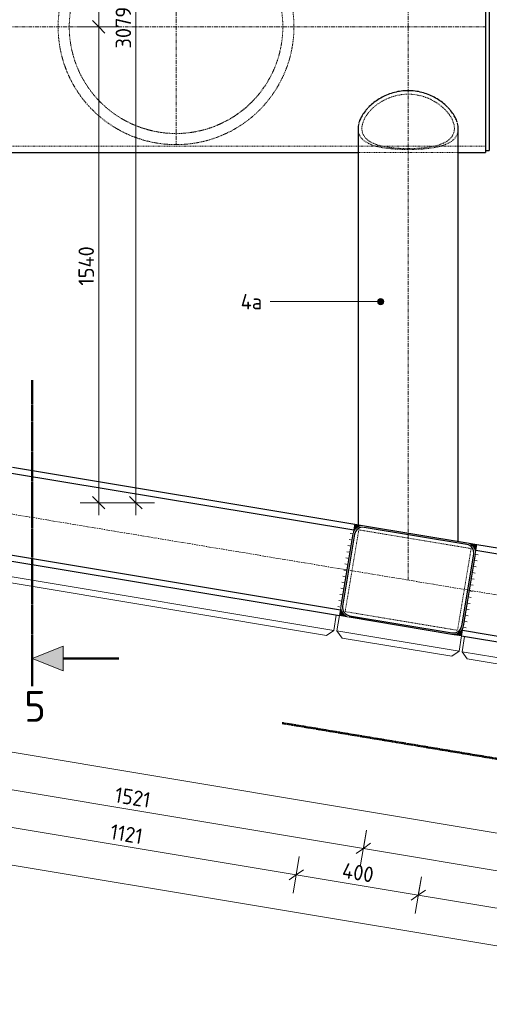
# Model space of a CAD drawing. Header units: millimetres. Extents: x -236694 to -141708, y -41476 to 103952.
# Tile 100 of 103: x -227978 to -226461, y 97604 to 100789. Entities that reach past the tile are written whole.
import ezdxf

# ---------------------------------------------------------------- set-up
doc = ezdxf.new("R2010")
doc.units = ezdxf.units.MM
for name, pattern in [('Grid Line', [22.225, 12.7, -3.175, 3.175, -3.175]), ('XX-CENTER', [8, 5, -1, 1, -1]), ('XX-HIDDEN', [4, 2, -2])]:
    doc.linetypes.add(name, pattern=pattern)
for name, color, linetype, lineweight in [('N-CO-BC-BETONVORM-G', 50, 'Continuous', 25), ('N-CO-BC-BETONVORM-G-1', 50, 'XX-HIDDEN', 18), ('N-CO-BC-BETONVORM-GN', 10, 'XX-HIDDEN', 18), ('N-CO-KC-KUNSTSTOFVORM-G', 7, 'Continuous', 13), ('N-CO-SC-STAALVORM-G', 10, 'Continuous', 25), ('X-XX-AL-CONSTRUCTIELIJN-G', 7, 'Continuous', 25), ('X-XX-AL-CONSTRUCTIELIJN-G-1', 7, 'Grid Line', 18), ('X-XX-AL-M', 7, 'Continuous', 18), ('X-XX-AL-M-20', 7, 'Continuous', 18), ('X-XX-AL-T25-1', 250, 'Continuous', 13), ('X-XX-AL-T25-2', 7, 'Continuous', 13), ('X-XX-AL-VERWIJZING_DOORSNEDE-G', 7, 'Continuous', 18), ('X-XX-AL-VERWIJZING_DOORSNEDE-G-1', 7, 'XX-CENTER', 18), ('X-XX-AL-VERWIJZING_DOORSNEDE-G-2', 7, 'Continuous', 50), ('X-XX-AL-VERWIJZING_DOORSNEDE-G-3', 7, 'Continuous', 13), ('X-XX-AL-VERWIJZING_DOORSNEDE-G-4', 7, 'XX-CENTER', 50), ('X_XX_AL_DETAIL1_G', 7, 'Continuous', 13)]:
    doc.layers.add(name, color=color, linetype=linetype, lineweight=lineweight)
doc.styles.add('NLCS-ISO', font='NLCS-ISO.ttf', dxfattribs={"height": 100})
doc.styles.add('NLCS-ISO_1', font='NLCS-ISO.ttf', dxfattribs={"height": 50})
doc.dimstyles.new('2_5_NLCS_diagonal', dxfattribs={"dimscale": 304.8, "dimtxt": 50.137748, "dimasz": 0.131234, "dimexe": 0.19685, "dimexo": 0.0625, "dimgap": 0, "dimtad": 1, "dimdec": 0, "dimzin": 0, "dimdsep": 46, "dimtxsty": 'NLCS-ISO_1', "dimblk1": 'OBLIQUE', "dimblk2": 'OBLIQUE', "dimsah": 1, "dimcen": 0.09, "dimdle": 0.131234, "dimazin": 0, "dimtfac": 1, "dimtdec": 4, "dimtix": 1, "dimtmove": 0, "dimatfit": 3, "dimfxl": 0.19685, "dimfxlon": 1, "dimtvp": 1, "dimtolj": 1, "dimtzin": 0, "dimarcsym": 2})

# ---------------------------------------------------------------- blocks, each defined once
blk = doc.blocks.new('SF_Stalen afdekplaat14 - SF_Stalen afdekplaat-3672535-Bovenaanzicht geleidewerk dubbel')
at = {"layer": 'N-CO-SC-STAALVORM-G'}
for p, q in [((-267477.7, 101245.7), (-267489.7, 101245.7)), ((-267477.7, 101245.7), (-267477.7, 100445.7)), ((-267489.7, 100445.7), (-267477.7, 100445.7))]:
    blk.add_line(p, q, dxfattribs=at)
blk = doc.blocks.new('GM_afdekklepje - GM_afdekklepje-3582460-Bovenaanzicht geleidewerk dubbel')
at = {"layer": 'N-CO-SC-STAALVORM-G'}
for p, q in [((168, 145), (-168, 145)), ((-195, 118), (-195, -118)), ((195, -118), (195, 118)), ((-168, -145), (168, -145))]:
    blk.add_line(p, q, dxfattribs=at)
for centre, start, end in [((-168, 118), 90, 180), ((168, 118), 360, 90), ((-168, -118), 180, 270), ((168, -118), 270, 360)]:
    blk.add_arc(centre, 27, start, end, dxfattribs=at)
blk = doc.blocks.new('GM_Hakorit_2850 - GM_Hakorit_2850-3594086-Bovenaanzicht geleidewerk dubbel')
at = {"layer": 'N-CO-KC-KUNSTSTOFVORM-G'}
for p, q in [((-200, 0), (-200, -50)), ((200, -50), (200, 0)), ((-200, -50), (200, -50)), ((-180, -70), (-200, -50)), ((200, -50), (180, -70)), ((180, -70), (-180, -70))]:
    blk.add_line(p, q, dxfattribs=at)
blk = doc.blocks.new('GM_Hakorit_1100 - GM_Hakorit_1100-3713549-Bovenaanzicht geleidewerk dubbel')
at = {"layer": 'N-CO-KC-KUNSTSTOFVORM-G'}
for p, q in [((-550, -50), (-550, 0)), ((550, 0), (550, -50)), ((550, -50), (-550, -50)), ((-550, -50), (-530, -70)), ((530, -70), (550, -50)), ((530, -70), (-530, -70))]:
    blk.add_line(p, q, dxfattribs=at)
blk = doc.blocks.new('GM_Hakorit_1045 - GM_Hakorit_1045-3715410-Bovenaanzicht geleidewerk dubbel')
at = {"layer": 'N-CO-KC-KUNSTSTOFVORM-G'}
for p, q in [((-522.5, -50), (-522.5, 0)), ((522.5, 0), (522.5, -50)), ((522.5, -50), (-522.5, -50)), ((-522.5, -50), (-502.5, -70)), ((502.5, -70), (522.5, -50)), ((502.5, -70), (-502.5, -70))]:
    blk.add_line(p, q, dxfattribs=at)
blk = doc.blocks.new('NLI_Balk_Buis - ø813_20-3690250-Bovenaanzicht geleidewerk dubbel')
at = {"layer": 'N-CO-BC-BETONVORM-GN'}
for p, q in [((2838, -386.5), (1662, -386.5)), ((2873.9, -386.5), (2838.1, -386.5)), ((2838.1, -406.5), (3161.9, -406.5)), ((3126.1, -386.5), (2873.9, -386.5)), ((3161.9, -386.5), (3126.1, -386.5)), ((3250, -386.5), (3162, -386.5))]:
    blk.add_line(p, q, dxfattribs=at)
at = {"layer": 'N-CO-SC-STAALVORM-G'}
for p, q in [((3250, 386.8), (3250, -386.8)), ((1661.9, -406.5), (2838, -406.5)), ((3161.9, -406.5), (3250, -406.5)), ((3250, -386.9), (3250, -406.5))]:
    blk.add_line(p, q, dxfattribs=at)
blk = doc.blocks.new('DIMBLOCK30-Bovenaanzicht geleidewerk dubbel')
at = {"layer": 'X-XX-AL-M-20'}
for p, q in [((-228357.6, 98417.2), (-228377.3, 98298.8)), ((-228367.4, 98358), (-228357.6, 98417.2)), ((-228367.4, 98358), (-228390.4, 98341.6)), ((-228367.4, 98358), (-228344.4, 98374.5)), ((-228367.4, 98358), (-226867.4, 98108)), ((-226857.6, 98167.2), (-226877.3, 98048.8)), ((-226867.4, 98108), (-226857.6, 98167.2)), ((-226867.4, 98108), (-226890.4, 98091.6)), ((-226867.4, 98108), (-226844.4, 98124.5))]:
    blk.add_line(p, q, dxfattribs=at)
at = {"layer": 'X-XX-AL-M-20', "color": 0, "insert": (-227665.5, 98307.1), "char_height": 50, "width": 143.034, "attachment_point": 1, "rotation": 350.5377, "line_spacing_factor": 1.135194, "style": 'NLCS-ISO_1'}
blk.add_mtext('1521', dxfattribs=at)
blk = doc.blocks.new('_Oblique')
at = {"color": 0, "linetype": 'ByBlock', "lineweight": -2}
blk.add_line((-0.5, -0.5), (0.5, 0.5), dxfattribs=at)
blk = doc.blocks.new('DIMBLOCK31-Bovenaanzicht geleidewerk dubbel')
at = {"layer": 'X-XX-AL-M-20'}
for p, q in [((-226857.6, 98167.2), (-226877.3, 98048.8)), ((-226867.4, 98108), (-226857.6, 98167.2)), ((-226867.4, 98108), (-226890.4, 98091.6)), ((-226867.4, 98108), (-226844.4, 98124.5)), ((-226867.4, 98108), (-225578, 97893.1)), ((-225607.6, 97958.9), (-225627.3, 97840.5)), ((-225617.4, 97899.7), (-225607.6, 97958.9)), ((-225617.4, 97899.7), (-225594.4, 97916.1)), ((-225617.4, 97899.7), (-225640.4, 97883.2))]:
    blk.add_line(p, q, dxfattribs=at)
at = {"layer": 'X-XX-AL-M-20', "color": 0, "insert": (-226295.6, 98078.7), "char_height": 50, "width": 155.522, "attachment_point": 1, "rotation": 350.5377, "line_spacing_factor": 1.135194, "style": 'NLCS-ISO_1'}
blk.add_mtext('1267', dxfattribs=at)
blk = doc.blocks.new('DIMBLOCK32-Bovenaanzicht geleidewerk dubbel')
at = {"layer": 'X-XX-AL-M-20'}
for p, q in [((-235772.3, 99409.7), (-235792.1, 99291.3)), ((-235782.2, 99350.5), (-235772.3, 99409.7)), ((-235821.7, 99357.1), (-225617.4, 97656.4)), ((-235782.2, 99350.5), (-235805.2, 99334.1)), ((-235782.2, 99350.5), (-235759.2, 99366.9)), ((-225647, 97722.1), (-225666.7, 97603.8)), ((-225656.9, 97662.9), (-225647, 97722.1)), ((-225656.9, 97662.9), (-225679.9, 97646.5)), ((-225656.9, 97662.9), (-225633.9, 97679.4))]:
    blk.add_line(p, q, dxfattribs=at)
at = {"layer": 'X-XX-AL-M-20', "color": 0, "insert": (-230790, 98584.5), "char_height": 50, "width": 197.524, "attachment_point": 1, "rotation": 350.5377, "line_spacing_factor": 1.135194, "style": 'NLCS-ISO_1'}
blk.add_mtext('10265', dxfattribs=at)
blk = doc.blocks.new('DIMBLOCK39-Bovenaanzicht geleidewerk dubbel')
at = {"layer": 'X-XX-AL-M-20'}
for p, q in [((-228180, 98265.9), (-228199.7, 98147.6)), ((-228189.9, 98206.8), (-228180, 98265.9)), ((-228189.9, 98206.8), (-228212.9, 98190.3)), ((-228189.9, 98206.8), (-228166.8, 98223.2)), ((-228189.9, 98206.8), (-227084.4, 98022.5)), ((-227074.6, 98081.7), (-227094.3, 97963.3)), ((-227084.4, 98022.5), (-227074.6, 98081.7)), ((-227084.4, 98022.5), (-227061.4, 98039)), ((-227084.4, 98022.5), (-227107.4, 98006.1))]:
    blk.add_line(p, q, dxfattribs=at)
at = {"layer": 'X-XX-AL-M-20', "color": 0, "insert": (-227680.1, 98187.8), "char_height": 50, "width": 130.547, "attachment_point": 1, "rotation": 350.5377, "line_spacing_factor": 1.135194, "style": 'NLCS-ISO_1'}
blk.add_mtext('1121', dxfattribs=at)
blk = doc.blocks.new('DIMBLOCK40-Bovenaanzicht geleidewerk dubbel')
at = {"layer": 'X-XX-AL-M-20'}
for p, q in [((-227074.6, 98081.7), (-227094.3, 97963.3)), ((-227084.4, 98022.5), (-227074.6, 98081.7)), ((-227084.4, 98022.5), (-227061.4, 98039)), ((-227084.4, 98022.5), (-227107.4, 98006.1)), ((-227084.4, 98022.5), (-226689.9, 97956.8)), ((-226680, 98015.9), (-226699.7, 97897.6)), ((-226689.9, 97956.8), (-226680, 98015.9)), ((-226689.9, 97956.8), (-226666.8, 97973.2)), ((-226689.9, 97956.8), (-226712.9, 97940.3))]:
    blk.add_line(p, q, dxfattribs=at)
at = {"layer": 'X-XX-AL-M-20', "color": 0, "insert": (-226930.6, 98062.9), "char_height": 50, "width": 131.683, "attachment_point": 1, "rotation": 350.5377, "line_spacing_factor": 1.135194, "style": 'NLCS-ISO_1'}
blk.add_mtext('400', dxfattribs=at)
blk = doc.blocks.new('DIMBLOCK41-Bovenaanzicht geleidewerk dubbel')
at = {"layer": 'X-XX-AL-M-20'}
for p, q in [((-226680, 98015.9), (-226699.7, 97897.6)), ((-226689.9, 97956.8), (-226680, 98015.9)), ((-226689.9, 97956.8), (-226666.8, 97973.2)), ((-226689.9, 97956.8), (-226712.9, 97940.3)), ((-226689.9, 97956.8), (-225597.7, 97774.7)), ((-225627.3, 97840.5), (-225647, 97722.1)), ((-225637.1, 97781.3), (-225627.3, 97840.5)), ((-225637.1, 97781.3), (-225660.2, 97764.9)), ((-225637.1, 97781.3), (-225614.1, 97797.8))]:
    blk.add_line(p, q, dxfattribs=at)
at = {"layer": 'X-XX-AL-M-20', "color": 0, "insert": (-226216.7, 97943.9), "char_height": 50, "width": 155.522, "attachment_point": 1, "rotation": 350.5377, "line_spacing_factor": 1.135194, "style": 'NLCS-ISO_1'}
blk.add_mtext('1067', dxfattribs=at)
blk = doc.blocks.new('DIMBLOCK45-Bovenaanzicht geleidewerk dubbel')
at = {"layer": 'X-XX-AL-M-20'}
for p, q in [((-227722.7, 100765.7), (-227742.7, 100785.7)), ((-227782.7, 100765.7), (-227662.7, 100765.7)), ((-227722.7, 100765.7), (-227782.7, 100765.7)), ((-227722.7, 99186), (-227722.7, 100765.7)), ((-227722.7, 100765.7), (-227702.7, 100745.7)), ((-227782.7, 99226), (-227662.7, 99226)), ((-227722.7, 99226), (-227782.7, 99226)), ((-227722.7, 99226), (-227742.7, 99246)), ((-227722.7, 99226), (-227702.7, 99206))]:
    blk.add_line(p, q, dxfattribs=at)
at = {"layer": 'X-XX-AL-M-20', "color": 0, "insert": (-227787.9, 99928.7), "char_height": 50, "width": 161.198, "attachment_point": 1, "rotation": 90, "line_spacing_factor": 1.135194, "style": 'NLCS-ISO_1'}
blk.add_mtext('1540', dxfattribs=at)
blk = doc.blocks.new('DIMBLOCK46-Bovenaanzicht geleidewerk dubbel')
at = {"layer": 'X-XX-AL-M-20'}
for p, q in [((-227722.7, 100765.7), (-227722.7, 102345.4)), ((-227782.7, 102305.4), (-227662.7, 102305.4)), ((-227722.7, 102305.4), (-227782.7, 102305.4)), ((-227722.7, 102305.4), (-227742.7, 102325.4)), ((-227722.7, 102305.4), (-227702.7, 102285.4)), ((-227722.7, 100765.7), (-227742.7, 100785.7)), ((-227782.7, 100765.7), (-227662.7, 100765.7)), ((-227722.7, 100765.7), (-227782.7, 100765.7)), ((-227722.7, 100765.7), (-227702.7, 100745.7))]:
    blk.add_line(p, q, dxfattribs=at)
at = {"layer": 'X-XX-AL-M-20', "color": 0, "insert": (-227787.9, 101468.4), "char_height": 50, "width": 161.198, "attachment_point": 1, "rotation": 90, "line_spacing_factor": 1.135194, "style": 'NLCS-ISO_1'}
blk.add_mtext('1540', dxfattribs=at)
blk = doc.blocks.new('DIMBLOCK47-Bovenaanzicht geleidewerk dubbel')
at = {"layer": 'X-XX-AL-M-20'}
for p, q in [((-227602.7, 99186), (-227602.7, 102345.4)), ((-227662.7, 102305.4), (-227542.7, 102305.4)), ((-227602.7, 102305.4), (-227662.7, 102305.4)), ((-227602.7, 102305.4), (-227622.7, 102325.4)), ((-227602.7, 102305.4), (-227582.7, 102285.4)), ((-227662.7, 99226), (-227542.7, 99226)), ((-227602.7, 99226), (-227662.7, 99226)), ((-227602.7, 99226), (-227622.7, 99246)), ((-227602.7, 99226), (-227582.7, 99206))]:
    blk.add_line(p, q, dxfattribs=at)
at = {"layer": 'X-XX-AL-M-20', "color": 0, "insert": (-227667.9, 100695.7), "char_height": 50, "width": 168.009, "attachment_point": 1, "rotation": 90, "line_spacing_factor": 1.135194, "style": 'NLCS-ISO_1'}
blk.add_mtext('3079', dxfattribs=at)
blk = doc.blocks.new('Section - Doorsnede_Tail-514632-Bovenaanzicht geleidewerk dubbel')
at = {"layer": 'X-XX-AL-VERWIJZING_DOORSNEDE-G'}
blk.add_hatch(color=256, dxfattribs=at).paths.add_polyline_path([(6.49, -5), (2.49, -5), (4.49, 0)], flags=0)
at = {"layer": 'X-XX-AL-VERWIJZING_DOORSNEDE-G-2'}
for p, q in [((0, 0), (7.5, 0)), ((4.49, -5), (4.49, -14))]:
    blk.add_line(p, q, dxfattribs=at)
at = {"layer": 'X-XX-AL-VERWIJZING_DOORSNEDE-G-3'}
for p, q in [((4.49, 0), (2.49, -5)), ((6.49, -5), (4.49, 0)), ((2.49, -5), (6.49, -5))]:
    blk.add_line(p, q, dxfattribs=at)
blk = doc.blocks.new('DIMBLOCK55-Bovenaanzicht geleidewerk dubbel')
at = {"layer": 'X-XX-AL-M-20'}
for p, q in [((-230181.5, 98842.8), (-230201.2, 98724.5)), ((-230191.4, 98783.7), (-230181.5, 98842.8)), ((-230191.4, 98783.7), (-230214.4, 98767.2)), ((-230191.4, 98783.7), (-230168.3, 98800.1)), ((-226124, 98105.8), (-230191.4, 98783.7)), ((-226114.2, 98165), (-226133.9, 98046.6)), ((-226124, 98105.8), (-226114.2, 98165)), ((-226124, 98105.8), (-226147.1, 98089.3)), ((-226124, 98105.8), (-226101, 98122.2))]:
    blk.add_line(p, q, dxfattribs=at)
at = {"layer": 'X-XX-AL-M-20', "color": 0, "insert": (-228213.2, 98520), "char_height": 50, "width": 161.198, "attachment_point": 1, "rotation": 350.5377, "line_spacing_factor": 1.135194, "style": 'NLCS-ISO_1'}
blk.add_mtext('4123', dxfattribs=at)

msp = doc.modelspace()

# ---------------------------------------------------------------- hatches: boundary and pattern name
at = {"layer": 'X-XX-AL-CONSTRUCTIELIJN-G'}
for points in [[(-226900.6, 99125.3), (-226898.2, 99133.3), (-226893.8, 99140.4), (-226887.7, 99146.1), (-226880.3, 99150), (-226872.1, 99151.9), (-226863.8, 99151.6), (-226895.4, 99156.9), (-226898.8, 99136)], [(-226506.1, 99059.6), (-226500.8, 99091.1), (-226532.4, 99096.4), (-226524.4, 99093.9), (-226517.3, 99089.5), (-226511.6, 99083.4), (-226507.7, 99076), (-226505.8, 99067.9)], [(-226913.1, 98855.7), (-226921.1, 98858.1), (-226928.2, 98862.6), (-226933.9, 98868.7), (-226937.8, 98876), (-226939.7, 98884.2), (-226939.4, 98892.5), (-226944.7, 98861)], [(-226550.1, 98795.2), (-226544.9, 98826.8), (-226547.3, 98818.8), (-226551.7, 98811.7), (-226557.8, 98806), (-226565.2, 98802.1), (-226573.3, 98800.2), (-226581.7, 98800.5)]]:
    msp.add_hatch(color=256, dxfattribs=at).paths.add_polyline_path(points, flags=0)
at = {"layer": 'X-XX-AL-T25-1'}
h = msp.add_hatch(color=256, dxfattribs=at)
edge = h.paths.add_edge_path(flags=0)
edge.add_arc((-226811.7, 99876.8), 10, 0, 360)

# ---------------------------------------------------------------- linework, layer by layer
at = {"layer": 'N-CO-BC-BETONVORM-GN'}
for p, q in [((-226882.2, 99138.5), (-226926.3, 98874.1)), ((-226519.2, 99078), (-226882.2, 99138.5)), ((-226563.3, 98813.6), (-226519.2, 99078)), ((-226926.3, 98874.1), (-226563.3, 98813.6))]:
    msp.add_line(p, q, dxfattribs=at)
for radius, start, end in [(381, 184.9271, 185.6021), (345, 184.3595, 185.0936), (345, 188.2302, 190.2662), (345, 349.7335, 351.7692), (345, 354.9059, 355.6217), (381, 354.3981, 355.0729), (381, 189.7584, 191.0405), (345, 193.0701, 195.415), (345, 344.5847, 346.9298), (381, 348.9595, 350.2415), (381, 194.5769, 196.0842), (345, 198.0491, 200.5328), (345, 339.467, 341.9508), (381, 343.9158, 345.423), (381, 199.3848, 200.9708), (345, 203.0626, 205.6174), (345, 334.3824, 336.9373), (381, 339.0291, 340.615), (381, 204.2009, 205.7616), (345, 208.0737, 210.6735), (345, 329.3264, 331.9262), (381, 334.2384, 335.7989), (381, 209.0947, 210.4789), (345, 213.065, 215.7167), (345, 218.0292, 220.7958), (345, 319.2042, 321.9709), (345, 324.2832, 326.935), (381, 329.5211, 330.9051), (381, 214.4138, 215.134), (381, 219.9066, 220.4149), (345, 222.9649, 226.1646), (345, 313.8353, 317.0351), (381, 319.585, 320.0934), (381, 324.866, 325.5861), (381, 224.5329, 225.7304), (345, 227.876, 232.6026), (345, 307.3975, 312.1241), (381, 314.2695, 315.4669), (381, 229.294, 230.4554), (345, 234.4621, 237.5046), (345, 239.6482, 242.425), (345, 297.575, 300.3518), (345, 302.4954, 305.5378), (381, 309.5615, 310.7059), (381, 234.8859, 235.0226), (381, 239.7156, 240.654), (345, 244.6631, 247.3737), (345, 249.6604, 252.3485), (345, 254.6877, 257.3085), (345, 259.769, 262.102), (345, 277.9013, 280.2311), (345, 282.6912, 285.3123), (345, 287.6513, 290.3395), (345, 292.6263, 295.3368), (381, 299.346, 300.2843), (381, 304.9773, 305.1145), (381, 244.362, 245.5522), (381, 249.4224, 250.1811), (381, 254.9283, 255.3827), (345, 264.9098, 265.8395), (345, 274.157, 275.0898), (381, 284.617, 285.0718), (381, 289.8189, 290.5775), (381, 294.4478, 295.638), (381, 259.5646, 260.9736), (381, 264.2803, 265.9951), (381, 269.0902, 270.9102), (381, 274.0052, 275.7201), (381, 279.0267, 280.4356)]:
    msp.add_arc((-227472.7, 100765.7), radius, start, end, dxfattribs=at)
for points, knots in [([(-227853.7, 100765.7), (-227853.7, 100776), (-227852.9, 100796.6), (-227847.9, 100837.4), (-227835.7, 100886.5), (-227813, 100940.3), (-227783.7, 100988.1), (-227749.4, 101029.4), (-227711, 101064.5), (-227676.1, 101088.7), (-227646.5, 101105.1), (-227623.4, 101116), (-227603.2, 101123.8), (-227588.6, 101128.7), (-227580.2, 101131.3), (-227573.7, 101133.1), (-227567.1, 101134.9), (-227560.5, 101136.5), (-227553.7, 101138), (-227546.9, 101139.4), (-227539.9, 101140.8), (-227532.8, 101142), (-227525.6, 101143), (-227518.4, 101144), (-227510.9, 101144.8), (-227503.4, 101145.5), (-227495.8, 101146), (-227488.2, 101146.4), (-227480.5, 101146.7), (-227472.7, 101146.7), (-227465, 101146.7), (-227457.3, 101146.4), (-227449.7, 101146), (-227442.1, 101145.5), (-227434.5, 101144.8), (-227427.1, 101144), (-227419.8, 101143), (-227412.7, 101142), (-227405.6, 101140.8), (-227398.6, 101139.4), (-227391.7, 101138), (-227385, 101136.5), (-227378.4, 101134.9), (-227371.8, 101133.1), (-227365.3, 101131.3), (-227356.8, 101128.7), (-227342.2, 101123.8), (-227322.1, 101116), (-227299, 101105.1), (-227276.8, 101092.8), (-227255.4, 101079), (-227234.9, 101063.7), (-227215.3, 101046.9), (-227196.6, 101028.6), (-227178.9, 101008.7), (-227162.4, 100987.3), (-227147.1, 100964.2), (-227133.3, 100939.6), (-227121.1, 100913.4), (-227110.8, 100885.9), (-227102.4, 100857), (-227096.3, 100827.2), (-227092.6, 100796.6), (-227091.7, 100776), (-227091.7, 100765.7)], [0, 0, 0, 0, 0.023256, 0.046512, 0.093023, 0.139535, 0.186047, 0.232558, 0.27907, 0.325581, 0.348837, 0.372093, 0.395349, 0.406977, 0.412791, 0.418605, 0.424419, 0.430233, 0.436047, 0.44186, 0.447674, 0.453488, 0.459302, 0.465116, 0.47093, 0.476744, 0.482558, 0.488372, 0.494186, 0.5, 0.505814, 0.511628, 0.517442, 0.523256, 0.52907, 0.534884, 0.540698, 0.546512, 0.552326, 0.55814, 0.563953, 0.569767, 0.575581, 0.581395, 0.587209, 0.593023, 0.604651, 0.627907, 0.651163, 0.674419, 0.697674, 0.72093, 0.744186, 0.767442, 0.790698, 0.813953, 0.837209, 0.860465, 0.883721, 0.906977, 0.930233, 0.953488, 0.976744, 1, 1, 1, 1]), ([(-227127.7, 100765.7), (-227127.7, 100775.9), (-227128.7, 100796.3), (-227134, 100836.6), (-227147.2, 100884.9), (-227171.8, 100937.5), (-227203.4, 100983.6), (-227240.8, 101023), (-227276.2, 101050.2), (-227306.9, 101068.6), (-227331.2, 101080.7), (-227352.6, 101089.3), (-227370.3, 101095.3), (-227384, 101099.2), (-227398.1, 101102.6), (-227412.5, 101105.5), (-227427.2, 101107.8), (-227442.2, 101109.5), (-227457.4, 101110.5), (-227472.8, 101110.8), (-227488, 101110.5), (-227503.3, 101109.5), (-227518.2, 101107.8), (-227533, 101105.5), (-227547.4, 101102.6), (-227561.4, 101099.2), (-227575.1, 101095.3), (-227592.9, 101089.3), (-227614.3, 101080.7), (-227638.6, 101068.6), (-227669.3, 101050.2), (-227704.7, 101023), (-227742.1, 100983.6), (-227773.7, 100937.5), (-227798.3, 100884.9), (-227811.4, 100836.6), (-227816.8, 100796.3), (-227817.7, 100775.9), (-227817.7, 100765.7)], [0, 0, 0, 0, 0.026316, 0.052632, 0.105263, 0.157895, 0.210526, 0.263158, 0.315789, 0.342105, 0.368421, 0.394737, 0.407895, 0.421053, 0.434211, 0.447368, 0.460526, 0.473684, 0.486842, 0.5, 0.513158, 0.526316, 0.539474, 0.552632, 0.565789, 0.578947, 0.592105, 0.605263, 0.631579, 0.657895, 0.684211, 0.736842, 0.789474, 0.842105, 0.894737, 0.947368, 0.973684, 1, 1, 1, 1]), ([(-227091.7, 100765.7), (-227091.7, 100755.4), (-227092.6, 100734.8), (-227097.6, 100694), (-227109.8, 100644.9), (-227132.5, 100591.1), (-227161.7, 100543.3), (-227196.1, 100502), (-227234.5, 100466.9), (-227269.4, 100442.7), (-227299, 100426.3), (-227322.1, 100415.4), (-227342.2, 100407.6), (-227356.8, 100402.7), (-227365.3, 100400.1), (-227371.8, 100398.3), (-227378.4, 100396.6), (-227385, 100394.9), (-227391.7, 100393.4), (-227398.6, 100392), (-227405.6, 100390.6), (-227412.7, 100389.4), (-227419.8, 100388.4), (-227427.1, 100387.4), (-227434.5, 100386.6), (-227442.1, 100385.9), (-227449.7, 100385.4), (-227457.3, 100385), (-227465, 100384.8), (-227472.7, 100384.7), (-227480.5, 100384.8), (-227488.2, 100385), (-227495.8, 100385.4), (-227503.4, 100385.9), (-227510.9, 100386.6), (-227518.4, 100387.4), (-227525.6, 100388.4), (-227532.8, 100389.4), (-227539.9, 100390.6), (-227546.9, 100392), (-227553.7, 100393.4), (-227560.5, 100394.9), (-227567.1, 100396.6), (-227573.7, 100398.3), (-227580.2, 100400.1), (-227588.6, 100402.7), (-227603.2, 100407.6), (-227623.4, 100415.4), (-227646.5, 100426.3), (-227668.7, 100438.6), (-227690.1, 100452.4), (-227710.6, 100467.7), (-227730.2, 100484.5), (-227748.9, 100502.8), (-227766.6, 100522.7), (-227783.1, 100544.1), (-227798.4, 100567.2), (-227812.2, 100591.8), (-227824.3, 100618), (-227834.7, 100645.6), (-227843, 100674.4), (-227849.2, 100704.2), (-227852.9, 100734.8), (-227853.7, 100755.4), (-227853.7, 100765.7)], [0, 0, 0, 0, 0.023256, 0.046512, 0.093023, 0.139535, 0.186047, 0.232558, 0.27907, 0.325581, 0.348837, 0.372093, 0.395349, 0.406977, 0.412791, 0.418605, 0.424419, 0.430233, 0.436047, 0.44186, 0.447674, 0.453488, 0.459302, 0.465116, 0.47093, 0.476744, 0.482558, 0.488372, 0.494186, 0.5, 0.505814, 0.511628, 0.517442, 0.523256, 0.52907, 0.534884, 0.540698, 0.546512, 0.552326, 0.55814, 0.563953, 0.569767, 0.575581, 0.581395, 0.587209, 0.593023, 0.604651, 0.627907, 0.651163, 0.674419, 0.697674, 0.72093, 0.744186, 0.767442, 0.790698, 0.813953, 0.837209, 0.860465, 0.883721, 0.906977, 0.930233, 0.953488, 0.976744, 1, 1, 1, 1]), ([(-227817.7, 100765.7), (-227817.7, 100755.5), (-227816.8, 100735.1), (-227811.4, 100694.8), (-227798.3, 100646.5), (-227773.7, 100593.9), (-227742.1, 100547.8), (-227704.7, 100508.4), (-227669.3, 100481.2), (-227638.6, 100462.8), (-227614.3, 100450.7), (-227592.9, 100442.1), (-227575.1, 100436.1), (-227561.4, 100432.2), (-227547.4, 100428.8), (-227533, 100425.9), (-227518.2, 100423.6), (-227503.3, 100421.9), (-227488, 100420.9), (-227472.8, 100420.6), (-227457.4, 100420.9), (-227442.2, 100421.9), (-227427.2, 100423.6), (-227412.5, 100425.9), (-227398.1, 100428.8), (-227384, 100432.2), (-227370.3, 100436.1), (-227352.6, 100442.1), (-227331.2, 100450.7), (-227306.9, 100462.8), (-227276.2, 100481.2), (-227240.8, 100508.4), (-227203.4, 100547.8), (-227171.8, 100593.9), (-227147.2, 100646.5), (-227134, 100694.8), (-227128.7, 100735.1), (-227127.7, 100755.5), (-227127.7, 100765.7)], [0, 0, 0, 0, 0.026316, 0.052632, 0.105263, 0.157895, 0.210526, 0.263158, 0.315789, 0.342105, 0.368421, 0.394737, 0.407895, 0.421053, 0.434211, 0.447368, 0.460526, 0.473684, 0.486842, 0.5, 0.513158, 0.526316, 0.539474, 0.552632, 0.565789, 0.578947, 0.592105, 0.605263, 0.631579, 0.657895, 0.684211, 0.736842, 0.789474, 0.842105, 0.894737, 0.947368, 0.973684, 1, 1, 1, 1]), ([(-226872.2, 100436.8), (-226872.2, 100441), (-226871.2, 100449.8), (-226866.5, 100463.5), (-226859, 100477.4), (-226848.7, 100491.1), (-226836, 100504.3), (-226821, 100516.4), (-226804, 100527), (-226779.1, 100538.9), (-226751.5, 100546.3), (-226722.7, 100548.2), (-226694, 100546.3), (-226666.4, 100538.9), (-226641.5, 100527), (-226624.5, 100516.3), (-226609.5, 100504.2), (-226596.8, 100491.1), (-226586.5, 100477.4), (-226576.4, 100458.8), (-226573.3, 100445.3), (-226573.3, 100436.8)], [-1, -1, -1, -1, -0.954545, -0.909091, -0.863636, -0.818182, -0.772727, -0.727273, -0.681818, -0.636364, -0.545455, -0.5, -0.454545, -0.363636, -0.318182, -0.272727, -0.227273, -0.181818, -0.136364, -0.090909, 0, 0, 0, 0]), ([(-226825, 100379.1), (-226827.9, 100379.9), (-226836.1, 100382.3), (-226848.6, 100387), (-226861.3, 100394.1), (-226873.3, 100404.1), (-226882.3, 100417.8), (-226884.7, 100430), (-226884.7, 100436.5)], [0.717364, 0.717364, 0.717364, 0.717364, 0.7391304, 0.7826087, 0.826087, 0.8695652, 0.9347826, 0.9988663, 0.9988663, 0.9988663, 0.9988663]), ([(-226804.4, 100379.2), (-226810.1, 100380.4), (-226821.2, 100383.3), (-226836, 100388.7), (-226848.7, 100395.6), (-226859, 100403.8), (-226869.1, 100416.7), (-226872.2, 100428.4), (-226872.2, 100436.8)], [-0.3164611, -0.3164611, -0.3164611, -0.3164611, -0.2727273, -0.2272727, -0.1818182, -0.1363636, -0.0909091, 0, 0, 0, 0]), ([(-226573.3, 100436.8), (-226573.3, 100432.6), (-226574.3, 100424.5), (-226578.9, 100413.5), (-226586.5, 100403.8), (-226596.8, 100395.6), (-226609.5, 100388.7), (-226624.3, 100383.3), (-226635.4, 100380.4), (-226641.1, 100379.2)], [-1, -1, -1, -1, -0.9545455, -0.9090909, -0.8636364, -0.8181818, -0.7727273, -0.7272727, -0.6835298, -0.6835298, -0.6835298, -0.6835298]), ([(-226560.8, 100436.5), (-226560.8, 100427.8), (-226564, 100415.9), (-226573.9, 100402.6), (-226584.2, 100394.1), (-226596.9, 100387), (-226609.4, 100382.3), (-226617.6, 100379.9), (-226620.5, 100379.1)], [0.0011334, 0.0011334, 0.0011334, 0.0011334, 0.0869565, 0.1304348, 0.173913, 0.2173913, 0.2608696, 0.2826272, 0.2826272, 0.2826272, 0.2826272]), ([(-226620.8, 100379), (-226623.5, 100378.3), (-226632.1, 100376.2), (-226647.7, 100373.5), (-226667.9, 100371.1), (-226689.4, 100369.6), (-226711.5, 100368.8), (-226734, 100368.8), (-226756.1, 100369.6), (-226777.6, 100371.1), (-226797.8, 100373.5), (-226813.3, 100376.2), (-226821.9, 100378.3), (-226824.7, 100379)], [0.2835857, 0.2835857, 0.2835857, 0.2835857, 0.3043478, 0.3478261, 0.3913043, 0.4347826, 0.4782609, 0.5217391, 0.5652174, 0.6086957, 0.6521739, 0.6956522, 0.7164056, 0.7164056, 0.7164056, 0.7164056]), ([(-226641.5, 100379.1), (-226641.6, 100379.1), (-226647.6, 100377.9), (-226666.4, 100374.7), (-226694, 100372.4), (-226722.7, 100371.9), (-226751.5, 100372.4), (-226779.1, 100374.7), (-226797.9, 100377.9), (-226803.9, 100379.1), (-226804, 100379.1)], [-0.6824833, -0.6824833, -0.6824833, -0.6824833, -0.6818182, -0.6363636, -0.5454545, -0.5, -0.4545455, -0.3636364, -0.3181818, -0.3175078, -0.3175078, -0.3175078, -0.3175078])]:
    msp.add_open_spline(points, degree=3, knots=knots, dxfattribs=at)
for points in [[(-226816, 100532.5), (-226816.1, 100532.5), (-226816.2, 100532.4), (-226816.3, 100532.4)], [(-226629.2, 100532.4), (-226629.3, 100532.4), (-226629.3, 100532.5), (-226629.4, 100532.5)], [(-226850.4, 100505.5), (-226851.2, 100504.6), (-226852.1, 100503.7), (-226852.9, 100502.8)], [(-226592.6, 100502.9), (-226593.4, 100503.7), (-226594.3, 100504.6), (-226595.1, 100505.5)], [(-226881.5, 100456.7), (-226881.9, 100455.5), (-226882.2, 100454.2), (-226882.5, 100453)], [(-226871.5, 100478.6), (-226871.5, 100478.5), (-226871.6, 100478.4), (-226871.7, 100478.3)], [(-226573.8, 100478.3), (-226573.9, 100478.4), (-226574, 100478.5), (-226574, 100478.6)], [(-226563, 100453), (-226563.3, 100454.2), (-226563.6, 100455.5), (-226564, 100456.7)]]:
    msp.add_open_spline(points, degree=3, dxfattribs=at)
at = {"layer": 'N-CO-SC-STAALVORM-G'}
for p, q in [((-226884.7, 100436.8), (-226884.7, 99155.1)), ((-226560.8, 99101.2), (-226560.8, 100436.8)), ((-228003.9, 99322.4), (-226898.5, 99138.1)), ((-228000.8, 99341.1), (-226895.4, 99156.9)), ((-226863.8, 99151.6), (-226532.4, 99096.4)), ((-226939.4, 98892.5), (-226900.6, 99125.3)), ((-226500.8, 99091.1), (-226090.3, 99022.7)), ((-228047, 99063.9), (-226941.6, 98879.7)), ((-226506.1, 99059.6), (-226544.9, 98826.8)), ((-226503.9, 99072.4), (-226093.5, 99004)), ((-228050.1, 99045.2), (-226944.7, 98861)), ((-226581.7, 98800.5), (-226913.1, 98855.7)), ((-226547, 98813.9), (-225494.3, 98638.5)), ((-226550.1, 98795.2), (-225497.4, 98619.7))]:
    msp.add_line(p, q, dxfattribs=at)
for points, knots in [([(-226629.5, 100532.6), (-226635.4, 100536.1), (-226647.8, 100542.8), (-226667.9, 100550.8), (-226689.4, 100556.5), (-226711.5, 100559.3), (-226734, 100559.3), (-226756.1, 100556.5), (-226777.6, 100550.8), (-226797.7, 100542.8), (-226810.1, 100536.1), (-226816, 100532.6)], [0.305102, 0.305102, 0.305102, 0.305102, 0.3478261, 0.3913043, 0.4347826, 0.4782609, 0.5217391, 0.5652174, 0.6086957, 0.6521739, 0.6948893, 0.6948893, 0.6948893, 0.6948893]), ([(-226816.3, 100532.4), (-226822.3, 100528.7), (-226833.6, 100520.8), (-226844.4, 100511.4), (-226849.6, 100506.2), (-226850.3, 100505.5)], [0.69565217, 0.69565217, 0.69565217, 0.69565217, 0.73913043, 0.7826087, 0.78929934, 0.78929934, 0.78929934, 0.78929934]), ([(-226595.1, 100505.5), (-226595.8, 100506.2), (-226601.1, 100511.4), (-226611.9, 100520.8), (-226623.2, 100528.7), (-226629.2, 100532.4)], [0.21069347, 0.21069347, 0.21069347, 0.21069347, 0.2173913, 0.26086957, 0.30434783, 0.30434783, 0.30434783, 0.30434783]), ([(-226852.9, 100502.8), (-226855.8, 100499.8), (-226862.5, 100492), (-226868.3, 100483.9), (-226871.3, 100478.8), (-226871.5, 100478.6)], [0.79782785, 0.79782785, 0.79782785, 0.79782785, 0.82608696, 0.86956522, 0.87128834, 0.87128834, 0.87128834, 0.87128834]), ([(-226574, 100478.6), (-226574.1, 100478.8), (-226577.2, 100483.9), (-226583, 100492.1), (-226589.8, 100499.8), (-226592.6, 100502.8)], [0.12870694, 0.12870694, 0.12870694, 0.12870694, 0.13043478, 0.17391304, 0.20237443, 0.20237443, 0.20237443, 0.20237443]), ([(-226871.7, 100478.3), (-226875.8, 100471.3), (-226879.2, 100464.1), (-226881.4, 100457), (-226881.5, 100456.8)], [0.87235106, 0.87235106, 0.87235106, 0.87235106, 0.93478261, 0.93691759, 0.93691759, 0.93691759, 0.93691759]), ([(-226564, 100456.8), (-226564.8, 100459.4), (-226567.4, 100466.5), (-226571.1, 100473.7), (-226573.8, 100478.3)], [0.06307714, 0.06307714, 0.06307714, 0.06307714, 0.08695652, 0.12764137, 0.12764137, 0.12764137, 0.12764137])]:
    msp.add_open_spline(points, degree=3, knots=knots, dxfattribs=at)
for points in [[(-226882.5, 100453), (-226884, 100447.4), (-226884.7, 100442), (-226884.7, 100436.8)], [(-226560.8, 100436.8), (-226560.8, 100442), (-226561.5, 100447.4), (-226562.9, 100453)]]:
    msp.add_open_spline(points, degree=3, dxfattribs=at)
at = {"layer": 'X-XX-AL-CONSTRUCTIELIJN-G-1'}
for p, q in [((-226722.7, 100765.7), (-226722.7, 102555.4)), ((-227472.7, 101146.7), (-227472.7, 100384.7)), ((-232972.7, 100765.7), (-226472.7, 100765.7)), ((-226722.7, 100765.7), (-226722.7, 98976)), ((-225472.7, 98767.7), (-235472.7, 100434.4))]:
    msp.add_line(p, q, dxfattribs=at)
at = {"layer": 'X-XX-AL-T25-1'}
for p, q in [((-227134.1, 99876.8), (-227168.4, 99876.8)), ((-226811.7, 99876.8), (-227134.1, 99876.8))]:
    msp.add_line(p, q, dxfattribs=at)
msp.add_circle((-226811.7, 99876.8), 10, dxfattribs=at)
at = {"layer": 'X-XX-AL-VERWIJZING_DOORSNEDE-G-4'}
for p, q in [((-227937.7, 99622.5), (-227937.7, 98632.6)), ((-227130.1, 98513.6), (-225166.1, 98186.3))]:
    msp.add_line(p, q, dxfattribs=at)
at = {"layer": 'X_XX_AL_DETAIL1_G'}
for p, q in [((-226895.4, 99156.9), (-226900.6, 99125.3)), ((-226863.8, 99151.6), (-226895.4, 99156.9)), ((-226900.6, 99125.3), (-226910.5, 99127)), ((-226907.2, 99085.9), (-226917.1, 99087.5)), ((-226903.9, 99105.6), (-226913.8, 99107.2)), ((-226500.8, 99091.1), (-226532.4, 99096.4)), ((-226506.1, 99059.6), (-226500.8, 99091.1)), ((-226910.5, 99066.1), (-226920.4, 99067.8)), ((-226506.1, 99059.6), (-226496.2, 99057.9)), ((-226917.1, 99026.7), (-226926.9, 99028.3)), ((-226913.8, 99046.4), (-226923.6, 99048)), ((-226509.4, 99039.8), (-226499.5, 99038.2)), ((-226920.4, 99006.9), (-226930.2, 99008.6)), ((-226515.9, 99000.4), (-226506.1, 98998.7)), ((-226512.6, 99020.1), (-226502.8, 99018.5)), ((-226926.9, 98967.5), (-226936.8, 98969.1)), ((-226923.6, 98987.2), (-226933.5, 98988.9)), ((-226522.5, 98960.9), (-226512.6, 98959.3)), ((-226519.2, 98980.6), (-226509.4, 98979)), ((-226933.5, 98928), (-226943.4, 98929.7)), ((-226930.2, 98947.8), (-226940.1, 98949.4)), ((-226525.8, 98941.2), (-226515.9, 98939.5)), ((-226936.8, 98908.3), (-226946.7, 98909.9)), ((-226532.4, 98901.7), (-226522.5, 98900.1)), ((-226529.1, 98921.5), (-226519.2, 98919.8)), ((-226940.1, 98888.6), (-226949.9, 98890.2)), ((-226939.4, 98892.5), (-226944.7, 98861)), ((-226535.7, 98882), (-226525.8, 98880.4)), ((-226944.7, 98861), (-226913.1, 98855.7)), ((-226542.2, 98842.5), (-226532.4, 98840.9)), ((-226538.9, 98862.3), (-226529.1, 98860.6)), ((-226550.1, 98795.2), (-226544.9, 98826.8)), ((-226545.5, 98822.8), (-226535.7, 98821.2)), ((-226581.7, 98800.5), (-226550.1, 98795.2))]:
    msp.add_line(p, q, dxfattribs=at)
for centre, start, end in [((-226869.1, 99120.1), 80.5377, 170.5377), ((-226537.6, 99064.8), 350.5377, 80.5377), ((-226907.9, 98887.3), 170.5377, 260.5377), ((-226576.4, 98832), 260.5377, 350.5377)]:
    msp.add_arc(centre, 32, start, end, dxfattribs=at)

# ---------------------------------------------------------------- block references
at = {"layer": 'N-CO-BC-BETONVORM-G'}
msp.add_blockref('SF_Stalen afdekplaat14 - SF_Stalen afdekplaat-3672535-Bovenaanzicht geleidewerk dubbel', (41017, -80), dxfattribs=at)
for name, p, rotation in [('GM_afdekklepje - GM_afdekklepje-3582460-Bovenaanzicht geleidewerk dubbel', (-226722.7, 98976), 350.5376777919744), ('GM_Hakorit_1100 - GM_Hakorit_1100-3713549-Bovenaanzicht geleidewerk dubbel', (-227497.4, 98953.1), 350.5376777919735), ('GM_Hakorit_2850 - GM_Hakorit_2850-3594086-Bovenaanzicht geleidewerk dubbel', (-226747.4, 98828.1), 350.5376777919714), ('GM_Hakorit_1045 - GM_Hakorit_1045-3715410-Bovenaanzicht geleidewerk dubbel', (-226024.9, 98707.7), 350.5376777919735)]:
    msp.add_blockref(name, p, dxfattribs=dict(at, rotation=rotation))
at = {"layer": 'N-CO-BC-BETONVORM-G-1'}
msp.add_blockref('NLI_Balk_Buis - ø813_20-3690250-Bovenaanzicht geleidewerk dubbel', (-229722.7, 100765.7), dxfattribs=at)
at = {"layer": 'X-XX-AL-VERWIJZING_DOORSNEDE-G-1', "xscale": 19.99999999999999, "yscale": 19.99999999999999, "zscale": 19.99999999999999, "rotation": 89.99999999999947}
msp.add_blockref('Section - Doorsnede_Tail-514632-Bovenaanzicht geleidewerk dubbel', (-227937.7, 98632.6), dxfattribs=at)

# ---------------------------------------------------------------- texts
at = {"layer": 'X-XX-AL-T25-2', "insert": (-227263.8, 99901.8), "char_height": 50, "width": 91.392, "attachment_point": 1, "style": 'NLCS-ISO_1'}
msp.add_mtext('4a', dxfattribs=at)
at = {"layer": 'X-XX-AL-VERWIJZING_DOORSNEDE-G', "insert": (-227963.1, 98617.6), "char_height": 100, "width": 84.979, "attachment_point": 1, "style": 'NLCS-ISO'}
msp.add_mtext('5', dxfattribs=at)

# ---------------------------------------------------------------- dimensions: what is measured, and where the dimension line sits
at = {"layer": 'X-XX-AL-M'}
for base, p1, p2, angle, override, picture, middle in [((-227722.7, 102305.4), (-227782.7, 100765.7), (-227782.7, 102305.4), 90, {"dimpost": '<>', "dimfxl": 1539.666667}, 'DIMBLOCK46-Bovenaanzicht geleidewerk dubbel', (-227747.7, 101535.5)), ((-227602.7, 102305.4), (-227662.7, 99226), (-227662.7, 102305.4), 90, {"dimpost": '<>', "dimfxl": 3079.333333}, 'DIMBLOCK47-Bovenaanzicht geleidewerk dubbel', (-227627.7, 100765.7)), ((-227722.7, 100765.7), (-227782.7, 99226), (-227782.7, 100765.7), 90, {"dimpost": '<>', "dimfxl": 1539.666667}, 'DIMBLOCK45-Bovenaanzicht geleidewerk dubbel', (-227747.7, 99995.9)), ((-225656.9, 97662.9), (-235772.3, 99409.7), (-225647, 97722.1), 350.5377, {"dimpost": '<>', "dimfxl": 10265.006614}, 'DIMBLOCK32-Bovenaanzicht geleidewerk dubbel', (-230715.4, 98531.4)), ((-230191.4, 98783.7), (-226114.2, 98165), (-230181.5, 98842.8), 350.5377, {"dimpost": '<>', "dimfxl": 4123.407754}, 'DIMBLOCK55-Bovenaanzicht geleidewerk dubbel', (-228153.6, 98469.4)), ((-226867.4, 98108), (-228357.6, 98417.2), (-226857.6, 98167.2), 350.5377, {"dimpost": '<>', "dimfxl": 1520.690633}, 'DIMBLOCK30-Bovenaanzicht geleidewerk dubbel', (-227613.3, 98257.7)), ((-227084.4, 98022.5), (-228180, 98265.9), (-227074.6, 98081.7), 350.5377, {"dimpost": '<>', "dimfxl": 1120.690633}, 'DIMBLOCK39-Bovenaanzicht geleidewerk dubbel', (-227633, 98139.3)), ((-225617.4, 97899.7), (-226857.6, 98167.2), (-225607.6, 97958.9), 350.5377, {"dimpost": '<>', "dimfxl": 1267.242194}, 'DIMBLOCK31-Bovenaanzicht geleidewerk dubbel', (-226238.3, 98028.5)), ((-226689.9, 97956.8), (-227074.6, 98081.7), (-226680, 98015.9), 350.5377, {"dimpost": '<>', "dimfxl": 400}, 'DIMBLOCK40-Bovenaanzicht geleidewerk dubbel', (-226883, 98014.3)), ((-225637.1, 97781.3), (-226680, 98015.9), (-225627.3, 97840.5), 350.5377, {"dimpost": '<>', "dimfxl": 1067.242194}, 'DIMBLOCK41-Bovenaanzicht geleidewerk dubbel', (-226159.4, 97893.7))]:
    dim = msp.add_linear_dim(base=base, p1=p1, p2=p2, angle=angle, dimstyle='2_5_NLCS_diagonal', override=override, dxfattribs=at)
    dim.commit()
    dim.dimension.update_dxf_attribs({"geometry": picture, "text_midpoint": middle})

doc.saveas('drawing.dxf')
